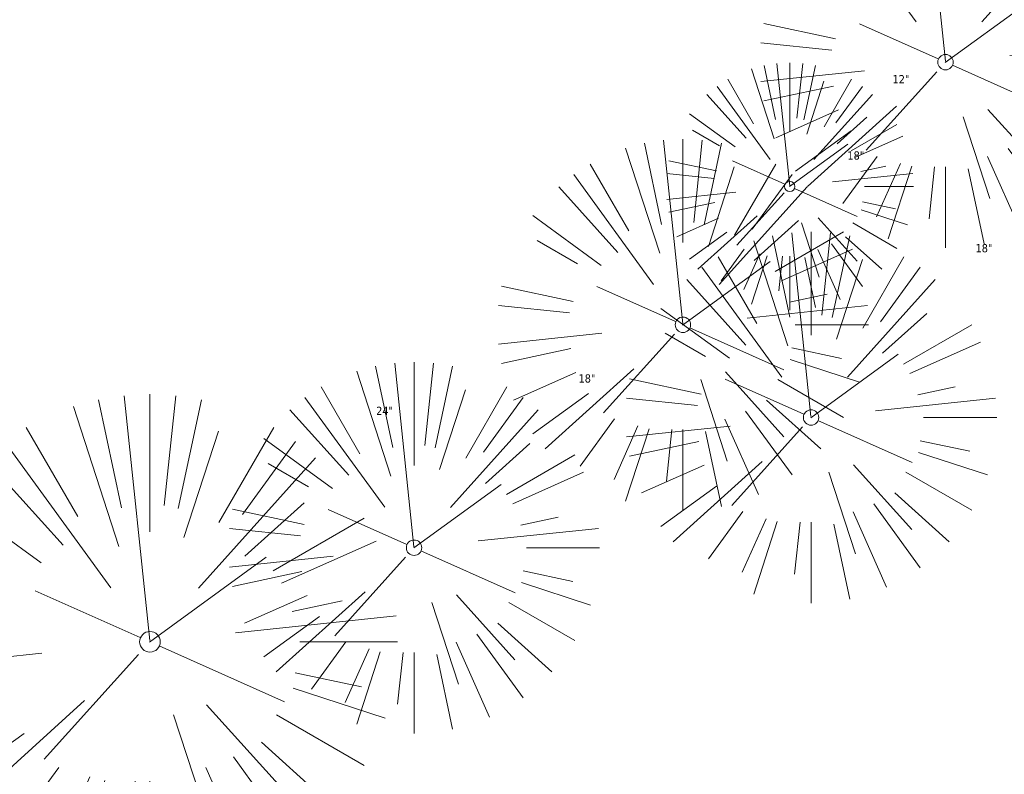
# Model space of a CAD drawing. Header units: feet. Extents: x 1133447 to 1140710, y 647622 to 649877.
# Tile 77 of 84: x 1134967 to 1135015, y 649125 to 649161. Entities that reach past the tile are written whole.
import ezdxf

# ---------------------------------------------------------------- set-up
doc = ezdxf.new("R2010")
doc.units = ezdxf.units.FT
doc.header["$MEASUREMENT"] = 0
for name, color, linetype in [('C-PRKG-ASPH', 8, 'Continuous'), ('C-PRKG-GRVL', 8, 'Continuous'), ('G-XREF', 7, 'Continuous')]:
    doc.layers.add(name, color=color, linetype=linetype)
doc.layers.add('V-SITE-VEGE', color=8, linetype='Continuous', lineweight=18)
doc.layers.add('V-SITE-VEGE-TEXT', color=8, linetype='Continuous', lineweight=18)
doc.styles.add('SEI-Dim & Leader', font='tahoma.ttf')

# ---------------------------------------------------------------- blocks, each defined once
blk = doc.blocks.new('V-SITE-VEGE-Coniferious Tree 2')
at = {"color": 0, "linetype": 'ByBlock'}
for p, q in [((-3.601054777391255e-05, 0.2219193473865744), (-3.601054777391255e-05, 0.5000060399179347)), ((-0.0574950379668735, 0.2703678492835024), (-0.1039851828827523, 0.4890788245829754)), ((-0.0003172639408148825, 0.0025937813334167), (-0.05229705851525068, 0.4972664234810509)), ((0.02890183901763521, 0.2753366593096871), (0.05222503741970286, 0.4972664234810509)), ((0.0571938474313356, 0.2692740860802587), (0.1039131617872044, 0.4890788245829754)), ((-0.06264093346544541, 0.1926377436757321), (-0.1545378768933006, 0.4755369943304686)), ((-0.1460065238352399, 0.2528363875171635), (-0.2500390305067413, 0.4330260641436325)), ((0.06850648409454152, 0.2109817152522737), (0.1382469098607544, 0.425630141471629)), ((0.139142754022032, 0.2410654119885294), (0.2499670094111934, 0.4330260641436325)), ((-0.07913071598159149, 0.1088658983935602), (-0.2939353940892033, 0.4045257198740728)), ((0.1868724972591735, 0.2572635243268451), (0.2938633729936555, 0.4045257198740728)), ((-0.1756943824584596, 0.1950752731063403), (-0.3346129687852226, 0.3715878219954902)), ((0.09777767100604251, 0.108636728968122), (0.3345409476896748, 0.3715878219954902)), ((-0.2201011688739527, 0.1598873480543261), (-0.4045617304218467, 0.2938993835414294)), ((0.1919663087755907, 0.1728666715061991), (0.3115823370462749, 0.2805763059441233)), ((0.2487690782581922, 0.143647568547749), (0.4329900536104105, 0.2500030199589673)), ((-0.2844040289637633, 0.1641894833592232), (-0.393144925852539, 0.2269610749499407)), ((0.2658942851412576, 0.1183972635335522), (0.4567507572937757, 0.2033670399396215)), ((-0.0009318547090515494, -0.0006770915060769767), (0.2349564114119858, 0.1707208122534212)), ((-0.2961437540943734, 0.06292784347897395), (-0.4891148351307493, 0.1039491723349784)), ((-0.01992166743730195, 0.008854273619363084), (-0.2318825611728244, 0.1032199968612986)), ((0.2872695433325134, 0.06106323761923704), (0.3884790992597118, 0.08257391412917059)), ((-0.3060292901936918, 0.03215663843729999), (-0.4973024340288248, 0.05226104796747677)), ((0.173080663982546, 0.01818771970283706), (0.497230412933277, 0.05226104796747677)), ((0.3024988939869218, 0), (0.4999700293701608, 0)), ((0.01849546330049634, -0.008260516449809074), (0.2719985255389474, -0.1211160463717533)), ((-0.2182782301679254, -0.02292736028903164), (-0.4973024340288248, -0.05226104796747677)), ((-0.02300503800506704, -0.02554197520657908), (-0.2137781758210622, -0.2373882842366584)), ((-0.302185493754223, -0.0642195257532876), (-0.4891148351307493, -0.1039491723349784)), ((0.2936342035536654, -0.06241742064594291), (0.4274066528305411, -0.09084484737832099)), ((0.2891445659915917, -0.09395946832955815), (0.4755009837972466, -0.1545018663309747)), ((-0.1320480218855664, -0.1188660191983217), (-0.3716238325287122, -0.3345769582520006)), ((-0.2881436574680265, -0.1282723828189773), (-0.4568227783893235, -0.2033670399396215)), ((0.1143820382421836, -0.1271057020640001), (0.2718110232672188, -0.301920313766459)), ((0.04781873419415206, -0.1473038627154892), (0.1192466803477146, -0.3671294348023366)), ((0.2555295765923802, -0.1475434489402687), (0.4329900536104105, -0.2500030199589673)), ((-0.254528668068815, -0.1848980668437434), (-0.4045617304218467, -0.2938993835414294)), ((0.2253521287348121, -0.2029399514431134), (0.3715518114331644, -0.3345769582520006)), ((0.1688618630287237, -0.2324611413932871), (0.2938633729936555, -0.4045257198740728)), ((-0.1842986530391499, -0.2536176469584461), (-0.2766747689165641, -0.3807650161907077)), ((0.1131111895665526, -0.2541280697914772), (0.2033310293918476, -0.4567867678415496)), ((-0.1213812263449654, -0.2725449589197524), (-0.1855903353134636, -0.4167758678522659)), ((-0.09098502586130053, -0.2799408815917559), (-0.1545378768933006, -0.4755369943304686)), ((-0.02966136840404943, -0.2817638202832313), (-0.04434904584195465, -0.4216092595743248)), ((-3.601054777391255e-05, -0.2817638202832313), (-3.601054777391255e-05, -0.5000060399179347)), ((0.06104806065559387, -0.2873055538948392), (0.1039131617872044, -0.4890788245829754))]:
    blk.add_line(p, q, dxfattribs=at)
blk.add_circle((-3.601054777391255e-05, 0), 0.02083358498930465)
blk = doc.blocks.new('C_XBASE-PACTOLA_02403811')
at = {"layer": 'V-SITE-VEGE', "xscale": 17.99978256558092, "yscale": 17.99978256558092, "zscale": 17.99978256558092}
for p in [(1135011.899, 649159.084), (1134999.165, 649146.353), (1135005.38, 649141.857), (1134986.127, 649135.542)]:
    blk.add_blockref('V-SITE-VEGE-Coniferious Tree 2', p, dxfattribs=at)
at = {"layer": 'V-SITE-VEGE', "rotation": 8.537736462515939e-07}
for p, xscale, yscale, zscale in [((1135004.345, 649153.059), 11.99985504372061, 11.99985504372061, 11.99985504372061), ((1134973.32, 649130.981), 23.99971008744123, 23.99971008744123, 23.99971008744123)]:
    blk.add_blockref('V-SITE-VEGE-Coniferious Tree 2', p, dxfattribs=dict(at, xscale=xscale, yscale=yscale, zscale=zscale))
at = {"layer": 'V-SITE-VEGE-TEXT', "char_height": 0.4, "attachment_point": 7, "style": 'SEI-Dim & Leader'}
for s, insert in [('12"', (1135009.3285625, 649158.059)), ('18"', (1135007.14034375, 649154.353)), ('18"', (1135013.35534375, 649149.857)), ('18"', (1134994.10234375, 649143.542)), ('24"', (1134984.287125, 649141.981))]:
    blk.add_mtext(s, dxfattribs=dict(at, insert=insert))
blk = doc.blocks.new('C_PHTCH-PACTOLA_02403811')
at = {"layer": 'C-PRKG-ASPH'}
h = blk.add_hatch(dxfattribs=at)
h.set_pattern_fill('ANSI31', color=256, scale=10, angle=70)
h.set_pattern_definition([(115, (0, 0), (-1.132884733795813, -0.5282728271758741), [])])
edge = h.paths.add_edge_path(flags=16)
edge.add_arc((1135093.567290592, 648760.3570235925), 541.9999999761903, 143.5703577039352, 153.2664360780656, ccw=False)
edge.add_arc((1135093.567290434, 648760.3570237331), 541.9999997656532, 133.8742793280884, 143.5703577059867, ccw=False)
edge.add_line((1134717.918854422, 649151.0643979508), (1134791.743864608, 649222.0439889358))
edge.add_arc((1134924.814897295, 649083.6384245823), 191.9999999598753, 124.33581191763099, 133.8742793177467, ccw=False)
edge.add_line((1134816.518779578, 649242.1816391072), (1134837.543218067, 649256.5428028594))
edge.add_arc((1134886.614896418, 649184.7029087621), 87.00000000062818, 64.86660358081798, 124.33581191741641, ccw=False)
edge.add_line((1134923.566161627, 649263.4658695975), (1134945.862647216, 649253.0055803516))
edge.add_arc((1134736.896871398, 648807.5874571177), 491.9999999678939, 56.45911934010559, 64.86660355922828, ccw=False)
edge.add_line((1135008.742528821, 649217.6654234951), (1135070.901654, 649176.4593855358))
edge.add_arc((1135036.644680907, 649124.7828938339), 62.00000000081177, -10.868034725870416, 56.45911933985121, ccw=False)
edge.add_line((1135097.532652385, 649113.0929439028), (1135091.831089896, 649083.3959326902))
edge.add_arc((1135001.481196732, 649100.7423100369), 92.00000001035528, 337.8486329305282, 349.13196525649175, ccw=False)
edge.add_line((1135086.690765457, 649066.0532714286), (1135029.43531187, 648925.4119419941))
edge.add_arc((1134573.749357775, 649110.9228871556), 491.9999995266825, 335.73595333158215, 337.84863296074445, ccw=False)
edge.add_line((1135022.286728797, 648908.7392420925), (1134970.105907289, 648792.9779079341))
edge.add_line((1134970.105907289, 648792.9779079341), (1134955.070696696, 648759.622817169))
edge.add_arc((1134506.533324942, 648961.8064625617), 492.0000003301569, 331.3465562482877, 335.7359533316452, ccw=False)
edge.add_line((1134938.281078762, 648725.8872446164), (1134902.771388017, 648660.9021647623))
edge.add_arc((1134778.161263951, 648728.9926705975), 142.0000000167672, 305.95733191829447, 331.34655630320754, ccw=False)
edge.add_line((1134861.541195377, 648614.0501326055), (1134757.483908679, 648538.5664206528))
edge.add_arc((1134835.579196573, 648430.9089730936), 133.0000000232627, 125.9573319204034, 166.4171722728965)
edge.add_arc((1134672.277915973, 648470.363906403), 35.00000000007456, 244.10855969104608, 346.41717227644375, ccw=False)
edge.add_arc((1134691.461854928, 648509.9128519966), 78.95614352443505, 214.9055155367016, 244.1168481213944, ccw=False)
edge.add_line((1134626.710174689, 648464.732186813), (1134623.062749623, 648469.9579645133))
edge.add_arc((1134821.506139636, 648608.4650796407), 241.9999999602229, 191.1167612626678, 214.9138039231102, ccw=False)
edge.add_line((1134584.046954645, 648561.8052956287), (1134566.403948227, 648651.5934078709))
edge.add_arc((1135049.172208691, 648746.4554480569), 491.9999999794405, 187.9519260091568, 191.1167612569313, ccw=False)
edge.add_line((1134561.903038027, 648678.391101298), (1134552.825444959, 648743.3771249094))
edge.add_arc((1134842.017716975, 648783.7730382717), 292.0000000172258, 166.3961174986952, 187.9519260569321, ccw=False)
edge.add_line((1134558.209758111, 648852.4537669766), (1134566.77306571, 648887.8397463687))
edge.add_arc((1135093.567290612, 648760.357023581), 542.0000000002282, 158.0478401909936, 166.396117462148, ccw=False)
edge.add_arc((1135093.567290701, 648760.357023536), 542.0000000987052, 153.2664360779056, 158.0478401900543, ccw=False)
edge = h.paths.add_edge_path()
edge.add_line((1134664.934415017, 648091.0186503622), (1134641.753924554, 648097.236757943))
edge.add_arc((1135131.441785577, 647965.8792352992), 506.9999999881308, 154.1154939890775, 164.9840567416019, ccw=False)
edge.add_arc((1135131.44177555, 647965.8792402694), 506.9999887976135, 153.4314984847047, 154.115493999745, ccw=False)
edge.add_arc((1134241.513528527, 648410.9103548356), 488.0000000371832, 333.4314984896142, 338.6383717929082)
edge.add_line((1134695.987914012, 648233.1548120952), (1134704.112198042, 648253.9264793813))
edge.add_arc((1134529.027803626, 648322.4060737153), 188.0000000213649, 338.6383717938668, 377.1954705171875)
edge.add_arc((1134651.306425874, 648360.2470375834), 60.00000000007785, 17.1954705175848, 74.97265706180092)
edge.add_line((1134666.863224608, 648418.1951696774), (1134661.500576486, 648419.8056636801))
edge.add_arc((1134691.489318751, 648509.9450223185), 94.99699278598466, 223.9418846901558, 251.5980721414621, ccw=False)
edge.add_arc((1134691.535842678, 648509.9839590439), 95.05751145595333, 214.9165962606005, 223.9393241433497, ccw=False)
edge.add_line((1134613.590003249, 648455.5746160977), (1134609.942525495, 648460.8004692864))
edge.add_arc((1134821.506139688, 648608.4650796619), 258.0000000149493, 191.1167612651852, 214.9138039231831, ccw=False)
edge.add_line((1134568.347173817, 648558.7203512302), (1134550.704167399, 648648.5084634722))
edge.add_arc((1135049.172208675, 648746.4554480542), 507.9999999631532, 187.9519260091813, 191.1167612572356, ccw=False)
edge.add_line((1134546.056886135, 648676.177626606), (1134536.979293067, 648741.163650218))
edge.add_arc((1134842.01771694, 648783.7730382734), 307.9999999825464, 166.3961174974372, 187.9519260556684, ccw=False)
edge.add_line((1134542.658637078, 648856.2170945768), (1134551.221944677, 648891.6030739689))
edge.add_arc((1135093.567290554, 648760.3570237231), 557.9999999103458, 163.9213237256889, 166.3961174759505, ccw=False)
edge.add_arc((1134538.177323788, 648920.4382053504), 19.99999999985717, 343.9213237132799, 402.7699397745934)
edge.add_line((1134552.859048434, 648934.0193305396), (1134533.446357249, 648955.005204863))
edge.add_arc((1135093.567290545, 648760.3570234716), 592.9783928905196, 146.0187423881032, 160.8370986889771, ccw=False)
edge.add_line((1134601.857481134, 649091.7855040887), (1134616.582948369, 649064.0343807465))
edge.add_arc((1134620.999668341, 649066.3780071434), 5.000000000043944, 207.9515834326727, 327.0740857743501)
edge.add_arc((1135093.567290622, 648760.3570235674), 558.0000000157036, 133.8742793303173, 147.0740857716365, ccw=False)
edge.add_line((1134706.829601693, 649162.5981949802), (1134780.654611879, 649233.5777859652))
edge.add_arc((1134924.814897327, 649083.6384245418), 208.0000000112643, 124.3358119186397, 133.8742793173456, ccw=False)
edge.add_line((1134807.494103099, 649255.3935736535), (1134828.518541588, 649269.7547374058))
edge.add_arc((1134886.614896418, 649184.7029087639), 102.9999999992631, 64.86660357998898, 124.33581191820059, ccw=False)
edge.add_line((1134930.361796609, 649277.9510118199), (1134952.658282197, 649267.4907225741))
edge.add_arc((1134736.896871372, 648807.5874570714), 508.0000000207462, 56.4591193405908, 64.86660355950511, ccw=False)
edge.add_line((1135017.583038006, 649231.0012923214), (1135079.742163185, 649189.7952543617))
edge.add_arc((1135036.644680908, 649124.782893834), 77.99999999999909, -10.868034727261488, 56.45911934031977, ccw=False)
edge.add_line((1135113.245677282, 649110.0761826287), (1135107.544114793, 649080.3791714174))
edge.add_arc((1135001.481196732, 649100.7423100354), 108.0000000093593, 337.84863293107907, 349.131965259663, ccw=False)
edge.add_line((1135101.509820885, 649060.0203951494), (1135044.254367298, 648919.3790657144))
edge.add_arc((1134573.749357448, 649110.9228872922), 507.9999998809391, 335.7359533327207, 337.84863295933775, ccw=False)
edge.add_line((1135036.873309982, 648902.1641641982), (1134969.657277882, 648753.0477392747))
edge.add_arc((1134506.53332524, 648961.8064624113), 507.9999999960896, 331.346556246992, 335.73595333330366, ccw=False)
edge.add_line((1134952.321656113, 648718.215074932), (1134916.811965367, 648653.2299950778))
edge.add_arc((1134778.161263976, 648728.9926705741), 157.9999999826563, 305.9573319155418, 331.3465563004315, ccw=False)
edge.add_line((1134870.936117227, 648601.0988607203), (1134766.878830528, 648525.6151487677))
edge.add_arc((1134835.579196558, 648430.9089731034), 117.0000000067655, 125.9573319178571, 162.264860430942)
edge.add_arc((1134752.713885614, 648457.4106757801), 29.99999999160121, 162.264860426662, 196.8024120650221)
edge.add_arc((1134835.579196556, 648430.9089731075), 113.0000000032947, 170.9217318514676, 197.5476736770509)
edge.add_line((1134727.837491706, 648396.8395581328), (1134731.162683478, 648386.3239143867))
edge.add_arc((1134529.027802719, 648322.4060734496), 212.0000009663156, 11.340079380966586, 17.54767372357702, ccw=False)
edge.add_arc((1134529.055568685, 648322.403813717), 211.9732215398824, -20.64909134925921, 11.342153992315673, ccw=False)
edge.add_arc((1134759.869013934, 648235.3149369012), 34.72371615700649, 159.1871917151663, 239.4135572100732)
edge.add_line((1134742.200276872, 648205.422593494), (1134709.513, 648185.696))
edge.add_line((1134709.513, 648185.696), (1134698.996135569, 648181.0065459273))
edge.add_arc((1135131.441785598, 647965.8792352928), 483.0000000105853, 153.5511843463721, 164.9840567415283)
at = {"layer": 'C-PRKG-GRVL'}
h = blk.add_hatch(dxfattribs=at)
h.set_pattern_fill('AR-SAND', color=256)
h.set_pattern_definition([(37.50000000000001, (0, 0), (-0.06299335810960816, 1.926823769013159), [0, -1.52, 0, -1.7, 0, -1.625]), (7.499999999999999, (0, 0), (1.769776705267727, 2.82214606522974), [0, -0.82, 0, -1.37, 0, -0.525]), (327.5, (-1.23, 0), (3.114141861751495, 0.005659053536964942), [0, -0.5, 0, -1.8, 0, -2.35]), (317.5, (-1.23, 0), (3.006126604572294, 0.8776755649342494), [0, -0.25, 0, -1.18, 0, -1.35])])
edge = h.paths.add_edge_path()
edge.add_line((1135013.829255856, 649205.1004330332), (1135024.242800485, 649149.0482987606))
edge.add_line((1135024.242800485, 649149.0482987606), (1135039.973625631, 649151.9708217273))
edge.add_line((1135039.973625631, 649151.9708217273), (1135032.165009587, 649194.0016200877))
edge.add_arc((1135036.097715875, 649194.7322508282), 4.000000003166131, 56.45911944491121, 190.5246008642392, ccw=False)
edge.add_line((1135038.307843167, 649198.0662180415), (1135008.742528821, 649217.6654234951))
edge.add_arc((1134736.896871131, 648807.5874567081), 492.000000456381, 56.45911934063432, 57.2911438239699)
edge.add_arc((1134989.249841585, 649200.5339909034), 24.99999999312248, 10.524600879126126, 57.29114383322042, ccw=False)

msp = doc.modelspace()

# ---------------------------------------------------------------- block references
at = {"layer": 'G-XREF'}
msp.add_blockref('C_XBASE-PACTOLA_02403811', (0, 0), dxfattribs=at)

# ---------------------------------------------------------------- next in the draw order: block references
msp.add_blockref('C_PHTCH-PACTOLA_02403811', (0, 0), dxfattribs=at)

doc.saveas('drawing.dxf')
